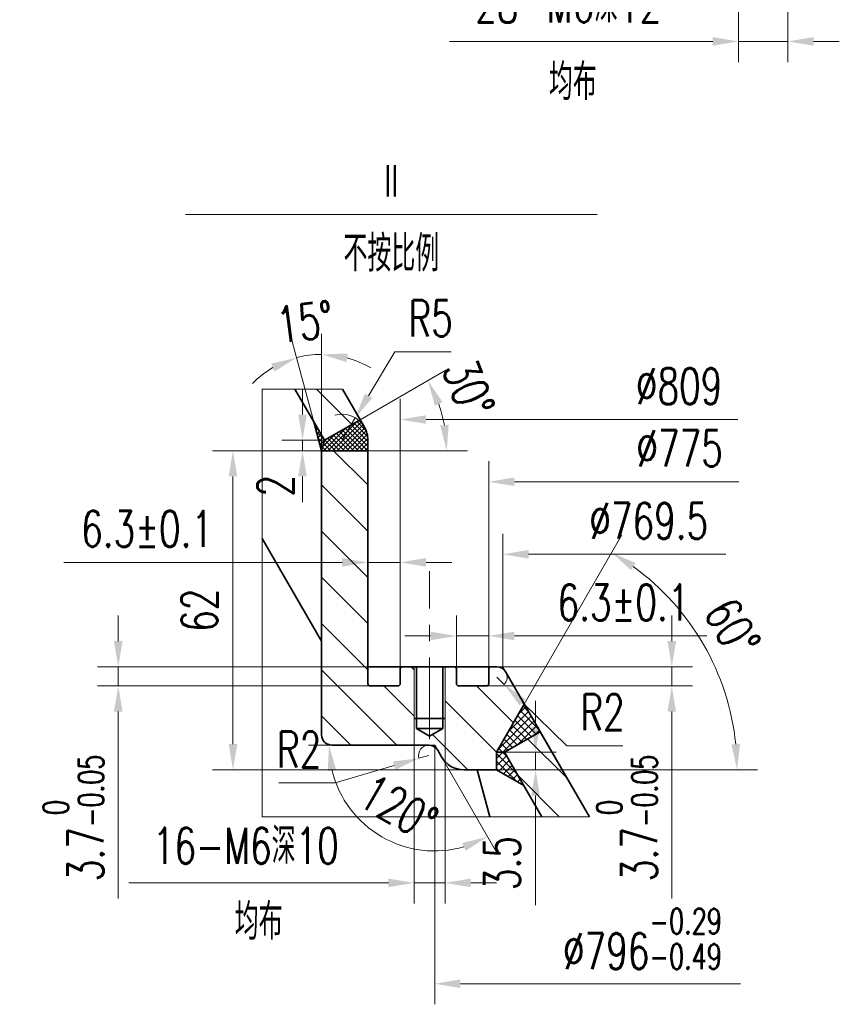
# Model space of a CAD drawing. Header units: millimetres. Extents: x -250 to 3950, y -50 to 2920.
# Tile 6 of 8: x 2041 to 2838, y 978 to 1935. Entities that reach past the tile are written whole.
import ezdxf

# ---------------------------------------------------------------- set-up
doc = ezdxf.new("R2010")
doc.units = ezdxf.units.MM
doc.header["$LTSCALE"] = 3
doc.linetypes.add('CENTER', pattern=[50.8, 31.75, -6.35, 6.35, -6.35])
for name, color, linetype, lineweight in [('YGJ粗实线', 7, 'Continuous', 35), ('YGJ细实线', 3, 'Continuous', 15), ('YGJ细点画线', 1, 'CENTER', 15)]:
    doc.layers.add(name, color=color, linetype=linetype, lineweight=lineweight)
doc.styles.add('HC_GBDIM', font='romans.shx', dxfattribs={"width": 0.7, "bigfont": 'hzdx.shx'})
doc.styles.add('标准', font='romans.shx', dxfattribs={"width": 0.7, "bigfont": 'hzdx.shx'})
doc.dimstyles.new('HC_GBDIM', dxfattribs={"dimtxt": 3.5, "dimasz": 2.5, "dimexe": 2, "dimexo": 0, "dimgap": 1.5, "dimtad": 1, "dimdec": 1, "dimzin": 0, "dimdsep": 46, "dimtxsty": 'HC_GBDIM', "dimcen": 2.5, "dimclrd": 3, "dimclre": 3, "dimclrt": 2, "dimadec": 0, "dimazin": 0, "dimtfac": 0.714286, "dimtdec": 1, "dimtmove": 0, "dimatfit": 3, "dimfxl": 1, "dimtzin": 0, "dimlwd": -1, "dimlwe": -1, "dimarcsym": 0})

# ---------------------------------------------------------------- blocks, each defined once
blk = doc.blocks.new('*D537')
at = {"layer": 'YGJ细实线', "color": 3}
for p, q in [((2739.78, 2151.84), (2739.78, 1893.69)), ((2787.78, 2151.84), (2787.78, 1893.69)), ((2714.78, 1913.69), (2459.02, 1913.69)), ((2739.78, 1913.69), (2787.78, 1913.69)), ((2812.78, 1913.69), (2837.78, 1913.69))]:
    blk.add_line(p, q, dxfattribs=at)
for points in [[(2714.78, 1909.52), (2714.78, 1917.86), (2739.78, 1913.69)], [(2812.78, 1917.86), (2812.78, 1909.52), (2787.78, 1913.69)]]:
    blk.add_solid(points, dxfattribs=at)
at = {"layer": 'YGJ细实线', "color": 2, "insert": (2574.4, 1949.69), "char_height": 35, "attachment_point": 5, "style": '标准'}
blk.add_mtext('28-M6深12{}{{\\H0.7x;}{}}', dxfattribs=at)
blk = doc.blocks.new('*D572')
at = {"layer": 'YGJ细实线', "color": 3}
for p, q in [((2334.62, 1516.05), (2334.62, 1629.67)), ((2327.06, 1544.26), (2305.22, 1625.8))]:
    blk.add_line(p, q, dxfattribs=at)
for start, end in [(90, 105), (59.30848, 74.65424), (120.34576, 135.69152)]:
    blk.add_arc((2334.62, 1516.05), 93.62, start, end, dxfattribs=at)
for points in [[(2359.96, 1610.46), (2358.84, 1602.2), (2334.62, 1609.67)], [(2288.93, 1593), (2285.72, 1600.69), (2310.39, 1606.48)]]:
    blk.add_solid(points, dxfattribs=at)
at = {"layer": 'YGJ细实线', "color": 2, "insert": (2318.56, 1641.14), "char_height": 35, "attachment_point": 5, "rotation": 7.31665, "style": 'HC_GBDIM'}
blk.add_mtext('15%%d', dxfattribs=at)
blk = doc.blocks.new('*D574')
at = {"layer": 'YGJ细实线', "color": 3}
for p, q in [((2316.11, 1551.21), (2316.11, 1576.21)), ((2337.48, 1526.21), (2296.11, 1526.21)), ((2316.11, 1516.05), (2316.11, 1526.21)), ((2334.62, 1516.05), (2296.11, 1516.05)), ((2316.11, 1491.05), (2316.11, 1466.05))]:
    blk.add_line(p, q, dxfattribs=at)
for points in [[(2311.95, 1551.21), (2320.28, 1551.21), (2316.11, 1526.21)], [(2320.28, 1491.05), (2311.95, 1491.05), (2316.11, 1516.05)]]:
    blk.add_solid(points, dxfattribs=at)
at = {"layer": 'YGJ细实线', "color": 2, "insert": (2289.79, 1481.98), "char_height": 35, "attachment_point": 5, "rotation": 90, "style": 'HC_GBDIM'}
blk.add_mtext('2{}{{\\H0.7x;}{}}', dxfattribs=at)
blk = doc.blocks.new('*D575')
at = {"layer": 'YGJ细实线', "color": 3}
for p, q in [((2372.12, 1546.21), (2455.34, 1594.26)), ((2379.62, 1516.05), (2476.3, 1516.05))]:
    blk.add_line(p, q, dxfattribs=at)
blk.add_arc((2319.87, 1516.05), 136.42, 10.51441, 19.48559, dxfattribs=at)
for points in [[(2452.27, 1563.3), (2444.7, 1559.81), (2438.02, 1584.26)], [(2449.86, 1540.56), (2458.15, 1541.32), (2456.3, 1516.05)]]:
    blk.add_solid(points, dxfattribs=at)
at = {"layer": 'YGJ细实线', "color": 2, "insert": (2477.56, 1576.61), "char_height": 35, "attachment_point": 5, "rotation": 291.01043, "style": 'HC_GBDIM'}
blk.add_mtext('30%%d', dxfattribs=at)
blk = doc.blocks.new('*D577')
at = {"layer": 'YGJ细实线', "color": 3}
for p, q in [((2380.25, 1569.46), (2405.75, 1612.17)), ((2460.42, 1612.17), (2405.75, 1612.17)), ((2354.62, 1526.53), (2367.44, 1547.99))]:
    blk.add_line(p, q, dxfattribs=at)
blk.add_arc((2354.62, 1526.53), 25, 30, 106.31828, dxfattribs=at)
blk.add_solid([(2376.68, 1571.59), (2383.83, 1567.32), (2367.44, 1547.99)], dxfattribs=at)
at = {"layer": 'YGJ细实线', "color": 2, "insert": (2440.59, 1644.67), "char_height": 35, "attachment_point": 5, "style": 'HC_GBDIM'}
blk.add_mtext('R5{}{{\\H0.7x;}{}}', dxfattribs=at)
blk = doc.blocks.new('*D579')
at = {"layer": 'YGJ细实线', "color": 3}
for p, q in [((2424.62, 1256.05), (2424.62, 1076.22)), ((2454.62, 1256.05), (2454.62, 1076.22)), ((2399.62, 1096.22), (2147.37, 1096.22)), ((2454.62, 1096.22), (2424.62, 1096.22)), ((2479.62, 1096.22), (2504.62, 1096.22))]:
    blk.add_line(p, q, dxfattribs=at)
for points in [[(2399.62, 1092.06), (2399.62, 1100.39), (2424.62, 1096.22)], [(2479.62, 1100.39), (2479.62, 1092.06), (2454.62, 1096.22)]]:
    blk.add_solid(points, dxfattribs=at)
at = {"layer": 'YGJ细实线', "color": 2, "insert": (2261, 1132.22), "char_height": 35, "attachment_point": 5, "style": 'HC_GBDIM'}
blk.add_mtext('16-M6深10{}{{\\H0.7x;}{}}', dxfattribs=at)
blk = doc.blocks.new('*D583')
at = {"layer": 'YGJ细实线', "color": 3}
for p, q in [((2497.12, 1304.55), (2497.12, 1505.89)), ((2522.12, 1485.89), (2740.18, 1485.89))]:
    blk.add_line(p, q, dxfattribs=at)
blk.add_solid([(2522.12, 1490.06), (2522.12, 1481.73), (2497.12, 1485.89)], dxfattribs=at)
at = {"layer": 'YGJ细实线', "color": 2, "insert": (2682.6, 1518.39), "char_height": 35, "attachment_point": 5, "style": 'HC_GBDIM'}
blk.add_mtext('%%c775{}{{\\H0.7x;}{}}', dxfattribs=at)
blk = doc.blocks.new('*D713')
at = {"layer": 'YGJ细实线', "color": 3}
for p, q in [((2411.12, 1304.55), (2411.12, 1566.35)), ((2436.12, 1546.35), (2739.07, 1546.35))]:
    blk.add_line(p, q, dxfattribs=at)
blk.add_solid([(2436.12, 1550.52), (2436.12, 1542.18), (2411.12, 1546.35)], dxfattribs=at)
at = {"layer": 'YGJ细实线', "color": 2, "insert": (2682.07, 1578.85), "char_height": 35, "attachment_point": 5, "style": 'HC_GBDIM'}
blk.add_mtext('%%c809{}{{\\H0.7x;}{}}', dxfattribs=at)
blk = doc.blocks.new('*D587')
at = {"layer": 'YGJ细实线', "color": 3}
for p, q in [((2465.62, 1301.48), (2465.62, 1356.13)), ((2497.12, 1301.48), (2497.12, 1356.13)), ((2440.62, 1336.13), (2415.62, 1336.13)), ((2465.62, 1336.13), (2497.12, 1336.13)), ((2522.12, 1336.13), (2708.96, 1336.13))]:
    blk.add_line(p, q, dxfattribs=at)
for points in [[(2440.62, 1331.97), (2440.62, 1340.3), (2465.62, 1336.13)], [(2522.12, 1340.3), (2522.12, 1331.97), (2497.12, 1336.13)]]:
    blk.add_solid(points, dxfattribs=at)
at = {"layer": 'YGJ细实线', "color": 2, "insert": (2628.04, 1368.63), "char_height": 35, "attachment_point": 5, "style": 'HC_GBDIM'}
blk.add_mtext('6.3±0.1{}{{\\H0.7x;}{}}', dxfattribs=at)
blk = doc.blocks.new('*D589')
at = {"layer": 'YGJ细实线', "color": 3}
for p, q in [((2379.62, 1299.71), (2379.62, 1427.61)), ((2411.12, 1299.71), (2411.12, 1427.61)), ((2354.62, 1407.61), (2084.18, 1407.61)), ((2411.12, 1407.61), (2379.62, 1407.61)), ((2436.12, 1407.61), (2461.12, 1407.61))]:
    blk.add_line(p, q, dxfattribs=at)
for points in [[(2354.62, 1403.44), (2354.62, 1411.78), (2379.62, 1407.61)], [(2436.12, 1411.78), (2436.12, 1403.44), (2411.12, 1407.61)]]:
    blk.add_solid(points, dxfattribs=at)
at = {"layer": 'YGJ细实线', "color": 2, "insert": (2165.09, 1440.11), "char_height": 35, "attachment_point": 5, "style": 'HC_GBDIM'}
blk.add_mtext('6.3±0.1{}{{\\H0.7x;}{}}', dxfattribs=at)
blk = doc.blocks.new('*D591')
at = {"layer": 'YGJ细实线', "color": 3}
for p, q in [((2674.96, 1331.05), (2674.96, 1356.05)), ((2485.32, 1306.05), (2694.96, 1306.05)), ((2674.96, 1306.05), (2674.96, 1287.55)), ((2485.32, 1287.55), (2694.96, 1287.55)), ((2674.96, 1262.55), (2674.96, 1081.08))]:
    blk.add_line(p, q, dxfattribs=at)
for points in [[(2670.79, 1331.05), (2679.13, 1331.05), (2674.96, 1306.05)], [(2679.13, 1262.55), (2670.79, 1262.55), (2674.96, 1287.55)]]:
    blk.add_solid(points, dxfattribs=at)
at = {"layer": 'YGJ细实线', "color": 2, "insert": (2631.38, 1159.31), "char_height": 35, "attachment_point": 5, "rotation": 90, "style": 'HC_GBDIM'}
blk.add_mtext('3.7{}{{\\H0.7x;{\\S 0^ -0.05;}}{}}', dxfattribs=at)
blk = doc.blocks.new('*D592')
at = {"layer": 'YGJ细实线', "color": 3}
for p, q in [((2137.04, 1331.05), (2137.04, 1356.05)), ((2393.93, 1306.05), (2117.04, 1306.05)), ((2137.04, 1306.05), (2137.04, 1287.55)), ((2393.93, 1287.55), (2117.04, 1287.55)), ((2137.04, 1262.55), (2137.04, 1081.08))]:
    blk.add_line(p, q, dxfattribs=at)
for points in [[(2132.88, 1331.05), (2141.21, 1331.05), (2137.04, 1306.05)], [(2141.21, 1262.55), (2132.88, 1262.55), (2137.04, 1287.55)]]:
    blk.add_solid(points, dxfattribs=at)
at = {"layer": 'YGJ细实线', "color": 2, "insert": (2093.46, 1159.31), "char_height": 35, "attachment_point": 5, "rotation": 90, "style": 'HC_GBDIM'}
blk.add_mtext('3.7{}{{\\H0.7x;{\\S 0^ -0.05;}}{}}', dxfattribs=at)
blk = doc.blocks.new('*D594')
at = {"layer": 'YGJ细实线', "color": 3}
for p, q in [((2505.01, 1296.05), (2512.15, 1289.04)), ((2529.99, 1271.53), (2572.82, 1229.51)), ((2627.49, 1229.51), (2572.82, 1229.51))]:
    blk.add_line(p, q, dxfattribs=at)
blk.add_arc((2505.01, 1296.05), 10, 315.54377, 30, dxfattribs=at)
blk.add_solid([(2532.91, 1274.51), (2527.07, 1268.56), (2512.15, 1289.04)], dxfattribs=at)
at = {"layer": 'YGJ细实线', "color": 2, "insert": (2607.65, 1262.01), "char_height": 35, "attachment_point": 5, "style": 'HC_GBDIM'}
blk.add_mtext('R2{}{{\\H0.7x;}{}}', dxfattribs=at)
blk = doc.blocks.new('*D600')
at = {"layer": 'YGJ细实线', "color": 3}
for p, q in [((2444.62, 1230.05), (2444.62, 978.24)), ((2469.62, 998.24), (2741.6, 998.24))]:
    blk.add_line(p, q, dxfattribs=at)
blk.add_solid([(2469.62, 1002.41), (2469.62, 994.08), (2444.62, 998.24)], dxfattribs=at)
at = {"layer": 'YGJ细实线', "color": 2, "insert": (2646.45, 1041.83), "char_height": 35, "attachment_point": 5, "style": 'HC_GBDIM'}
blk.add_mtext('%%c796{}{{\\H0.7x;{\\S-0.29^ -0.49;}}{}}', dxfattribs=at)
blk = doc.blocks.new('*D601')
at = {"layer": 'YGJ细实线', "color": 3}
for p, q in [((2344.62, 1230.05), (2321.8, 1230.05)), ((2451.26, 1218.55), (2506.04, 1123.68))]:
    blk.add_line(p, q, dxfattribs=at)
blk.add_arc((2444.62, 1230.05), 102.82, 193.96511, 286.03489, dxfattribs=at)
for points in [[(2348.97, 1205.74), (2340.7, 1204.73), (2341.8, 1230.05)], [(2474.65, 1127.39), (2471.4, 1135.06), (2496.04, 1141)]]:
    blk.add_solid(points, dxfattribs=at)
at = {"layer": 'YGJ细实线', "color": 2, "insert": (2409.46, 1169.15), "char_height": 35, "attachment_point": 5, "rotation": 330, "style": 'HC_GBDIM'}
blk.add_mtext('120%%d', dxfattribs=at)
blk = doc.blocks.new('*D603')
at = {"layer": 'YGJ细实线', "color": 3}
for p, q in [((2438.85, 1220.05), (2429.25, 1217.23)), ((2405.26, 1210.2), (2347.69, 1193.32)), ((2293.02, 1193.32), (2347.69, 1193.32))]:
    blk.add_line(p, q, dxfattribs=at)
blk.add_arc((2438.85, 1220.05), 10, 90, 196.33764, dxfattribs=at)
blk.add_solid([(2406.44, 1206.2), (2404.09, 1214.2), (2429.25, 1217.23)], dxfattribs=at)
at = {"layer": 'YGJ细实线', "color": 2, "insert": (2312.85, 1225.82), "char_height": 35, "attachment_point": 5, "style": 'HC_GBDIM'}
blk.add_mtext('R2{}{{\\H0.7x;}{}}', dxfattribs=at)
blk = doc.blocks.new('*D635')
at = {"layer": 'YGJ细实线', "color": 3}
for p, q in [((2542.62, 1248.11), (2542.62, 1273.11)), ((2504.62, 1223.11), (2562.62, 1223.11)), ((2542.62, 1223.11), (2542.62, 1206.05)), ((2504.62, 1206.05), (2562.62, 1206.05)), ((2542.62, 1181.05), (2542.62, 1074.71))]:
    blk.add_line(p, q, dxfattribs=at)
for points in [[(2538.45, 1248.11), (2546.79, 1248.11), (2542.62, 1223.11)], [(2546.79, 1181.05), (2538.45, 1181.05), (2542.62, 1206.05)]]:
    blk.add_solid(points, dxfattribs=at)
at = {"layer": 'YGJ细实线', "color": 2, "insert": (2510.12, 1115.38), "char_height": 35, "attachment_point": 5, "rotation": 90, "style": 'HC_GBDIM'}
blk.add_mtext('3.5{}{{\\H0.7x;}{}}', dxfattribs=at)
blk = doc.blocks.new('*D636')
at = {"layer": 'YGJ细实线', "color": 3}
for p, q in [((2531.65, 1269.91), (2626.59, 1434.36)), ((2504.62, 1206.05), (2758.41, 1206.05))]:
    blk.add_line(p, q, dxfattribs=at)
blk.add_arc((2494.77, 1206.05), 243.64, 5.88177, 54.11823, dxfattribs=at)
for points in [[(2639.84, 1406.95), (2635.31, 1399.95), (2616.59, 1417.04)], [(2732.97, 1230.8), (2741.29, 1231.23), (2738.41, 1206.05)]]:
    blk.add_solid(points, dxfattribs=at)
at = {"layer": 'YGJ细实线', "color": 2, "insert": (2733.92, 1344.12), "char_height": 35, "attachment_point": 5, "rotation": 300, "style": 'HC_GBDIM'}
blk.add_mtext('60%%d', dxfattribs=at)
blk = doc.blocks.new('*D669')
at = {"layer": 'YGJ细实线', "color": 3}
for p, q in [((2510.78, 1306.05), (2510.78, 1435.41)), ((2535.78, 1415.41), (2727.65, 1415.41))]:
    blk.add_line(p, q, dxfattribs=at)
blk.add_solid([(2535.78, 1419.58), (2535.78, 1411.24), (2510.78, 1415.41)], dxfattribs=at)
at = {"layer": 'YGJ细实线', "color": 2, "insert": (2652.56, 1447.91), "char_height": 35, "attachment_point": 5, "style": 'HC_GBDIM'}
blk.add_mtext('%%c769.5{}{{\\H0.7x;}{}}', dxfattribs=at)
blk = doc.blocks.new('*D671')
at = {"layer": 'YGJ细实线', "color": 3}
for p, q in [((2345.03, 1516.05), (2228.52, 1516.05)), ((2248.52, 1231.05), (2248.52, 1491.05)), ((2485.77, 1206.05), (2228.52, 1206.05))]:
    blk.add_line(p, q, dxfattribs=at)
for points in [[(2252.68, 1491.05), (2244.35, 1491.05), (2248.52, 1516.05)], [(2244.35, 1231.05), (2252.68, 1231.05), (2248.52, 1206.05)]]:
    blk.add_solid(points, dxfattribs=at)
at = {"layer": 'YGJ细实线', "color": 2, "insert": (2216.02, 1361.05), "char_height": 35, "attachment_point": 5, "rotation": 90, "style": 'HC_GBDIM'}
blk.add_mtext('62{}{{\\H0.7x;}{}}', dxfattribs=at)

msp = doc.modelspace()

# ---------------------------------------------------------------- hatches: boundary and pattern name
at = {"layer": 'YGJ细实线'}
h = msp.add_hatch(dxfattribs=at)
h.set_pattern_fill('ANSI31', color=3, scale=10, angle=90)
h.set_pattern_definition([(135, (-436.51, -6883.21), (-22.45064, -22.45064), [])])
h.paths.add_polyline_path([(2354.917, 1576.017), (2372.124, 1546.215), (2337.482, 1526.215), (2327.064, 1544.26), (2308.729, 1576.017)])
h.paths.add_polyline_path([(2548.68, 1160.411), (2531.185, 1190.712), (2512.482, 1223.106), (2547.124, 1243.106), (2571.689, 1200.557), (2594.868, 1160.411)])
at = {"layer": 'YGJ细实线', "ltscale": 0.833333}
h = msp.add_hatch(dxfattribs=at)
h.set_pattern_fill('ANSI37', color=3, angle=90)
h.set_pattern_definition([(135, (15006.6083, -10383.6894), (-2.24506403, -2.24506403), []), (225, (15006.6083, -10383.6894), (2.24506403, -2.24506403), [])])
h.paths.add_polyline_path([(2376.274, 1539.026, -0.1316525), (2379.624, 1526.526), (2379.624, 1516.048), (2334.624, 1516.048), (2337.482, 1526.215), (2372.124, 1546.215)])
h.paths.add_polyline_path([(2334.624, 1516.048), (2327.064, 1544.26), (2337.482, 1526.215)])
h = msp.add_hatch(dxfattribs=at)
h.set_pattern_fill('ANSI31', color=3, scale=10, angle=90)
h.set_pattern_definition([(135, (30303.464, -10411.34), (-22.45064, -22.45064), [])])
h.paths.add_polyline_path([(2439.624, 1246.048), (2426.874, 1246.048), (2439.624, 1238.686), (2452.374, 1246.048)])
h.paths.add_polyline_path([(2334.624, 1381.167), (2334.624, 1516.048), (2379.624, 1516.048), (2379.624, 1306.048), (2379.624, 1296.798), (2379.624, 1287.548), (2395.374, 1287.548), (2411.124, 1287.548), (2411.124, 1296.798), (2411.124, 1306.048), (2424.624, 1306.048), (2424.624, 1248.298), (2426.874, 1246.048), (2439.624, 1246.048), (2452.374, 1246.048), (2454.624, 1248.298), (2454.624, 1306.048), (2465.624, 1306.048), (2465.624, 1296.798), (2465.624, 1287.548), (2481.374, 1287.548), (2497.124, 1287.548), (2497.124, 1296.798), (2497.124, 1306.048), (2510.784, 1306.048), (2531.647, 1269.912), (2508.631, 1230.048), (2432.85, 1230.048), (2424.624, 1230.048), (2417.214, 1230.048), (2348.214, 1230.048), (2334.624, 1230.048)])
h.paths.add_polyline_path([(2445.263, 1218.548), (2441.51, 1225.048, 0.2679492), (2432.85, 1230.048), (2508.631, 1230.048), (2504.624, 1223.106), (2504.624, 1206.048), (2466.914, 1206.048, -0.0644568), (2460.548, 1206.872, -0.2000375)])
h = msp.add_hatch(dxfattribs=at)
h.set_pattern_fill('ANSI37', color=3, scale=1.6, angle=90)
h.set_pattern_definition([(135, (25438.952, -20800.1665), (-3.59210245, -3.59210245), []), (225, (25438.952, -20800.1665), (3.59210245, -3.59210245), [])])
h.paths.add_polyline_path([(2504.624, 1222.822), (2504.624, 1223.106), (2531.647, 1269.912), (2547.124, 1243.106), (2512.482, 1223.106), (2512.647, 1222.822)])
h.paths.add_polyline_path([(2504.624, 1206.388), (2522.134, 1206.388), (2512.647, 1222.822), (2504.624, 1222.822)])
h.paths.add_polyline_path([(2531.185, 1190.712), (2504.624, 1206.048), (2504.624, 1206.388), (2522.134, 1206.388)])

# ---------------------------------------------------------------- linework, layer by layer
at = {"layer": 'YGJ粗实线', "ltscale": 0.833333}
for p, q in [((2337.482, 1526.215), (2308.729, 1576.017)), ((2376.274, 1539.026), (2354.917, 1576.017)), ((2334.624, 1516.048), (2327.064, 1544.26)), ((2372.124, 1546.215), (2337.482, 1526.215)), ((2337.482, 1526.215), (2334.624, 1516.048)), ((2379.624, 1526.526), (2379.624, 1306.048)), ((2379.624, 1516.048), (2334.624, 1516.048)), ((2334.624, 1516.048), (2334.624, 1240.048)), ((2334.624, 1331.167), (2277.02, 1430.939)), ((2379.624, 1306.048), (2465.624, 1306.048)), ((2379.624, 1306.048), (2379.624, 1290.048)), ((2411.124, 1290.048), (2411.124, 1304.548)), ((2426.874, 1246.048), (2426.874, 1306.048)), ((2452.374, 1246.048), (2452.374, 1306.048)), ((2465.624, 1306.048), (2505.011, 1306.048)), ((2465.624, 1304.548), (2465.624, 1290.048)), ((2497.124, 1290.048), (2497.124, 1304.548)), ((2571.689, 1200.557), (2513.671, 1301.048)), ((2382.124, 1287.548), (2408.624, 1287.548)), ((2468.124, 1287.548), (2494.624, 1287.548)), ((2504.624, 1223.106), (2531.647, 1269.912)), ((2424.624, 1256.048), (2454.624, 1256.048)), ((2426.874, 1256.048), (2439.624, 1256.048)), ((2452.374, 1256.048), (2439.624, 1256.048)), ((2452.374, 1246.048), (2426.874, 1246.048)), ((2426.874, 1246.048), (2439.624, 1238.686)), ((2452.374, 1246.048), (2439.624, 1238.686)), ((2547.124, 1243.106), (2512.482, 1223.106)), ((2594.868, 1160.411), (2547.124, 1243.106)), ((2344.624, 1230.048), (2438.85, 1230.048)), ((2451.263, 1218.548), (2447.51, 1225.048)), ((2504.624, 1223.106), (2504.624, 1206.048)), ((2512.482, 1223.106), (2504.624, 1223.106)), ((2548.68, 1160.411), (2512.482, 1223.106)), ((2472.914, 1206.048), (2504.624, 1206.048)), ((2485.769, 1206.048), (2497.997, 1160.411)), ((2504.624, 1206.048), (2531.185, 1190.712))]:
    msp.add_line(p, q, dxfattribs=at)
for centre, radius, start, end in [((2354.624, 1526.526), 25, 0, 30), ((2412.624, 1304.548), 1.5, 90, 180), ((2464.124, 1304.548), 1.5, 0, 90), ((2498.624, 1304.548), 1.5, 90, 180), ((2505.011, 1296.048), 10, 30, 90), ((2382.124, 1290.048), 2.5, 180, 270), ((2408.624, 1290.048), 2.5, 270, 0), ((2468.124, 1290.048), 2.5, 180, 270), ((2494.624, 1290.048), 2.5, 270, 0), ((2344.624, 1240.048), 10, 180, 270), ((2438.85, 1220.048), 10, 30, 90), ((2472.914, 1231.048), 25, 210, 270)]:
    msp.add_arc(centre, radius, start, end, dxfattribs=at)
at = {"layer": 'YGJ细实线'}
for p, q in [((2202.502, 1745.508), (2602.502, 1745.508)), ((2505.011, 1306.048), (2510.784, 1306.048)), ((2513.671, 1301.048), (2510.784, 1306.048)), ((2438.85, 1230.048), (2444.624, 1230.048)), ((2447.51, 1225.048), (2444.624, 1230.048))]:
    msp.add_line(p, q, dxfattribs=at)
at = {"layer": 'YGJ细实线', "ltscale": 0.833333}
for p, q in [((2424.624, 1306.048), (2424.624, 1256.048)), ((2454.624, 1306.048), (2454.624, 1256.048))]:
    msp.add_line(p, q, dxfattribs=at)
at = {"layer": 'YGJ细实线', "ltscale": 1.2}
msp.add_lwpolyline([(2594.868, 1160.411), (2277.02, 1160.411), (2277.02, 1576.017), (2354.917, 1576.017)], dxfattribs=at)
at = {"layer": 'YGJ细点画线', "ltscale": 0.833333}
msp.add_line((2439.624, 1235.775), (2439.624, 1399.007), dxfattribs=at)

# ---------------------------------------------------------------- texts
at = {"layer": 'YGJ细实线', "color": 2, "char_height": 35, "attachment_point": 5, "style": '标准'}
for insert in [(2578.808, 1874.363), (2273.497, 1058.538)]:
    msp.add_mtext('均布', dxfattribs=dict(at, insert=insert))
for s, insert, width in [('Ⅱ', (2402.502, 1777.078), 74.1021), ('不按比例', (2402.502, 1707.564), 400)]:
    msp.add_mtext(s, dxfattribs=dict(at, insert=insert, width=width))

# ---------------------------------------------------------------- dimensions: what is measured, and where the dimension line sits
at = {"layer": 'YGJ细实线'}
for base, p1, p2, text, override, picture, middle in [((2787.776, 1913.691), (2739.776, 2151.836), (2787.776, 2151.836), '28-M6深12{}{{\\H0.7x;}{}}', {"dimscale": 10, "dimdec": 2, "dimtxsty": '标准'}, '*D537', (2574.4, 1913.691)), ((2728.575, 1546.351), (2411.124, 1304.548), (2728.575, 1402.508), '%%c809{}{{\\H0.7x;}{}}', {"dimscale": 10, "dimdec": 2, "dimse2": 1, "dimsd2": 1}, '*D713', (2682.072, 1546.351)), ((2700.191, 1485.893), (2497.124, 1304.548), (2700.191, 1304.548), '%%c775{}{{\\H0.7x;}{}}', {"dimscale": 10, "dimse2": 1, "dimsd2": 1}, '*D583', (2682.6, 1485.893)), ((2379.624, 1407.609), (2411.124, 1299.714), (2379.624, 1299.714), '6.3±0.1{}{{\\H0.7x;}{}}', {"dimscale": 10}, '*D589', (2165.094, 1407.609)), ((2734.3, 998.244), (2444.624, 1230.048), (2734.3, 1415.411), '%%c796{}{{\\H0.7x;{\\S-0.29^ -0.49;}}{}}', {"dimscale": 10, "dimdec": 2, "dimse2": 1, "dimsd2": 1}, '*D600', (2646.452, 998.244)), ((2424.624, 1096.224), (2454.624, 1256.048), (2424.624, 1256.048), '16-M6深10{}{{\\H0.7x;}{}}', {"dimscale": 10}, '*D579', (2260.997, 1096.224))]:
    dim = msp.add_linear_dim(base=base, p1=p1, p2=p2, text=text, dimstyle='HC_GBDIM', override=override, dxfattribs=at)
    dim.commit()
    dim.dimension.update_dxf_attribs({"geometry": picture, "text_midpoint": middle, "dimtype": 160})
for base, line1, line2, picture, middle in [((2318.366, 1608.246), ((2334.624, 1516.048), (2334.624, 1240.048)), ((2334.624, 1516.048), (2327.064, 1544.26)), '*D572', (2322.701, 1608.906)), ((2454.223, 1539.737), ((2379.624, 1516.048), (2334.624, 1516.048)), ((2372.124, 1546.215), (2337.482, 1526.215)), '*D575', (2447.225, 1564.96))]:
    dim = msp.add_angular_dim_2l(base=base, line1=line1, line2=line2, dimstyle='HC_GBDIM', override={"dimscale": 10}, dxfattribs=at)
    dim.commit()
    dim.dimension.update_dxf_attribs({"geometry": picture, "text_midpoint": middle, "dimtype": 162})
dim = msp.add_radius_dim(center=(2354.624, 1526.526), mpoint=(2367.439, 1547.991), text='R5{}{{\\H0.7x;}{}}', dimstyle='HC_GBDIM', override={"dimscale": 10, "dimtoh": 1, "dimlfac": 1, "dimtix": 0, "dimtofl": 1, "dimtmove": 0, "dimatfit": 3}, dxfattribs=at)
dim.commit()
dim.dimension.update_dxf_attribs({"geometry": '*D577', "text_midpoint": (2440.588, 1612.17), "dimtype": 164})
dim = msp.add_linear_dim(base=(2316.114, 1526.215), p1=(2334.624, 1516.048), p2=(2337.482, 1526.215), angle=90, text='2{}{{\\H0.7x;}{}}', dimstyle='HC_GBDIM', override={"dimscale": 10, "dimtmove": 2}, dxfattribs=at)
dim.commit()
dim.dimension.update_dxf_attribs({"geometry": '*D574', "text_midpoint": (2289.794, 1481.98), "dimtype": 160})
for base, p1, p2, text, picture, middle in [((2248.516, 1516.048), (2485.769, 1206.048), (2345.03, 1516.048), '62{}{{\\H0.7x;}{}}', '*D671', (2216.016, 1361.048)), ((2137.042, 1287.548), (2393.93, 1306.048), (2393.93, 1287.548), '3.7{}{{\\H0.7x;{\\S 0^ -0.05;}}{}}', '*D592', (2093.459, 1159.314)), ((2674.959, 1287.548), (2485.317, 1306.048), (2485.317, 1287.548), '3.7{}{{\\H0.7x;{\\S 0^ -0.05;}}{}}', '*D591', (2631.376, 1159.314)), ((2542.621, 1206.048), (2504.624, 1223.106), (2504.624, 1206.048), '3.5{}{{\\H0.7x;}{}}', '*D635', (2510.121, 1115.381))]:
    dim = msp.add_linear_dim(base=base, p1=p1, p2=p2, angle=90, text=text, dimstyle='HC_GBDIM', override={"dimscale": 10}, dxfattribs=at)
    dim.commit()
    dim.dimension.update_dxf_attribs({"geometry": picture, "text_midpoint": middle})
for base, p1, p2, text, override, picture, middle in [((2794.345, 1415.411), (2510.784, 1306.048), (2794.345, 1396.458), '%%c769.5{}{{\\H0.7x;}{}}', {"dimscale": 10, "dimtxsty": 'HC_GBDIM', "dimse2": 1, "dimsd2": 1}, '*D669', (2652.565, 1447.911)), ((2497.124, 1336.133), (2465.624, 1301.482), (2497.124, 1301.482), '6.3±0.1{}{{\\H0.7x;}{}}', {"dimscale": 10}, '*D587', (2628.04, 1368.633))]:
    dim = msp.add_linear_dim(base=base, p1=p1, p2=p2, text=text, dimstyle='HC_GBDIM', override=override, dxfattribs=at)
    dim.commit()
    dim.dimension.update_dxf_attribs({"geometry": picture, "text_midpoint": middle})
for base, line1, line2, picture, middle in [((2723.72, 1289.377), ((2472.914, 1206.048), (2504.624, 1206.048)), ((2504.624, 1223.106), (2531.647, 1269.912)), '*D636', (2733.918, 1344.117)), ((2365.856, 1163.954), ((2344.624, 1230.048), (2438.85, 1230.048)), ((2451.263, 1218.548), (2447.51, 1225.048)), '*D601', (2409.462, 1169.145))]:
    dim = msp.add_angular_dim_2l(base=base, line1=line1, line2=line2, dimstyle='HC_GBDIM', override={"dimscale": 10}, dxfattribs=at)
    dim.commit()
    dim.dimension.update_dxf_attribs({"geometry": picture, "text_midpoint": middle})
for center, mpoint, picture, middle in [((2505.011, 1296.048), (2512.149, 1289.044), '*D594', (2607.654, 1262.013)), ((2438.85, 1220.048), (2429.254, 1217.235), '*D603', (2312.853, 1225.824))]:
    dim = msp.add_radius_dim(center=center, mpoint=mpoint, text='R2{}{{\\H0.7x;}{}}', dimstyle='HC_GBDIM', override={"dimscale": 10, "dimtoh": 1, "dimlfac": 1, "dimtix": 0, "dimtofl": 1, "dimtmove": 0, "dimatfit": 3}, dxfattribs=at)
    dim.commit()
    dim.dimension.update_dxf_attribs({"geometry": picture, "text_midpoint": middle})

doc.saveas('drawing.dxf')
